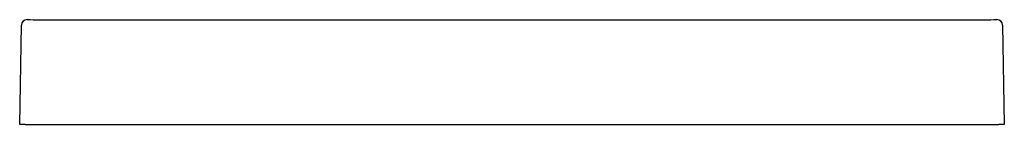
# Model space of a CAD drawing. Header units: millimetres. Extents: x 4003.351 to 4004.053, y 1613.433 to 1613.508.
import ezdxf

# ---------------------------------------------------------------- set-up
doc = ezdxf.new("R2010")
doc.units = ezdxf.units.MM
doc.layers.add('SANINDUSA', color=3, linetype='Continuous')

msp = doc.modelspace()

# ---------------------------------------------------------------- linework, layer by layer
at = {"layer": 'SANINDUSA'}
for p, q in [((4003.36459, 1613.50752), (4004.03914, 1613.50752)), ((4003.35056, 1613.43259), (4003.3518, 1613.50363)), ((4004.05194, 1613.50363), (4004.05318, 1613.43259)), ((4003.35456, 1613.43259), (4003.35056, 1613.43259)), ((4003.35456, 1613.43259), (4004.04918, 1613.43259)), ((4004.05318, 1613.43259), (4004.04918, 1613.43259))]:
    msp.add_line(p, q, dxfattribs=at)
for centre, start, end in [((4003.3558, 1613.50356), 89.49884, 178.99892), ((4004.04794, 1613.50356), 1.00108, 90.50116)]:
    msp.add_arc(centre, 0.004, start, end, dxfattribs=at)
for centre, major_axis, start_param, end_param in [((4003.36459, 1614.00744), (0.70988, -0.0001), 4.700145, 4.712486), ((4004.03914, 1614.00744), (0.70988, 0.0001), 4.712292, 4.724633)]:
    msp.add_ellipse(centre, major_axis=major_axis, ratio=0.704236, start_param=start_param, end_param=end_param, dxfattribs=at)

doc.saveas('drawing.dxf')
